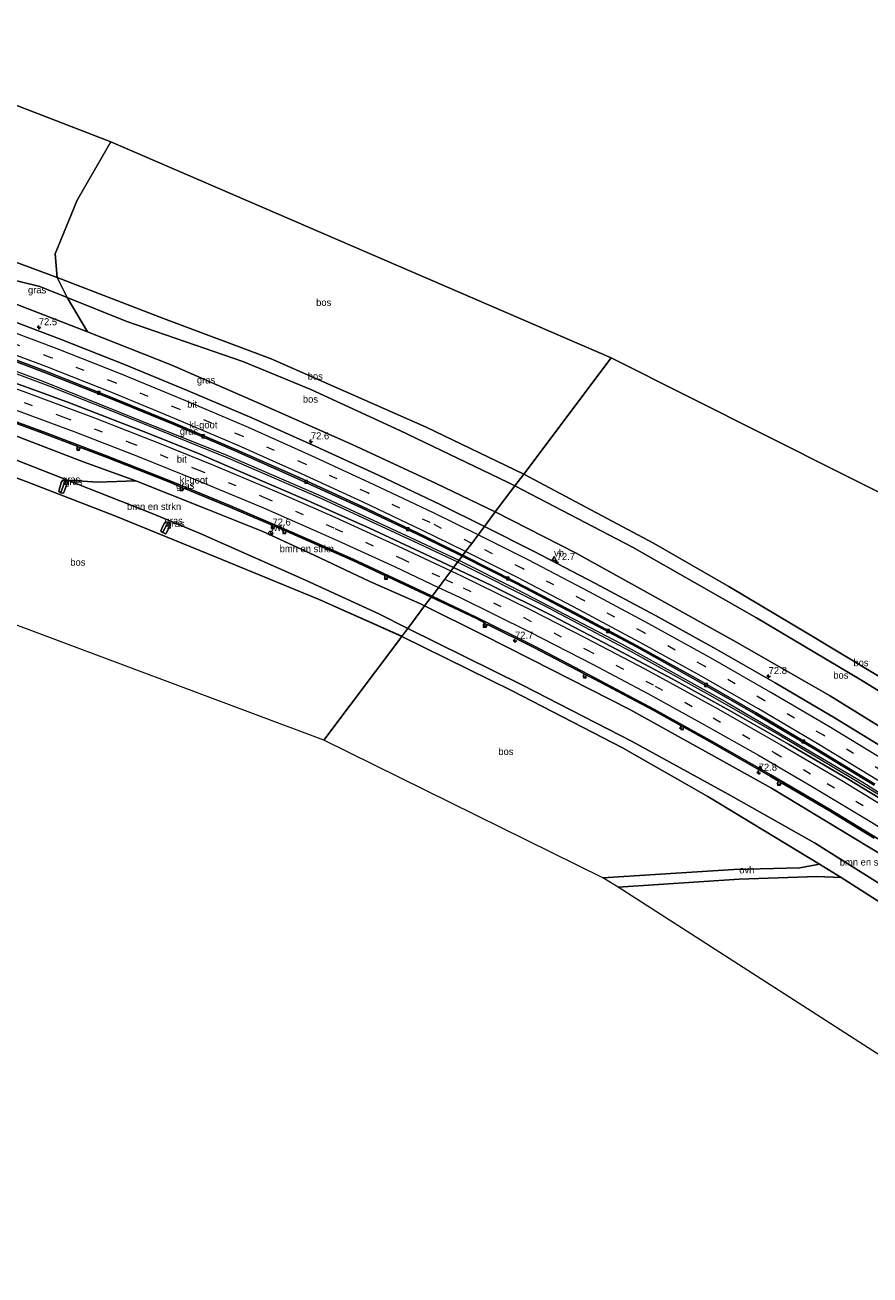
# Model space of a CAD drawing. Header units: millimetres. Extents: x 180000 to 190000, y 466229 to 468626.
# Tile 108 of 202: x 184631 to 184933, y 468087 to 468532. Entities that reach past the tile are written whole.
import ezdxf
from ezdxf.enums import TextEntityAlignment as Align

# ---------------------------------------------------------------- set-up
doc = ezdxf.new("R2010")
doc.units = ezdxf.units.MM
doc.linetypes.add('39strp', pattern=[12, 3, -9])
for name, color, linetype, lineweight in [('af-bs-rasterhekwerk', 8, 'hekwerk', 18), ('as-bs-kilometr', 13, 'Continuous', 18), ('bp-b5-bomenstruiken', 93, 'Continuous', 18), ('bp-b5-bos', 93, 'Continuous', 18), ('bp-b5-grasland', 93, 'Continuous', 18), ('bw-bs-rona', 8, 'Continuous', 18), ('gr-bs-geleiderail', 213, 'geleiderail', 18), ('gw-bs-insteekwatergang', 93, 'Continuous', 18), ('gw-bs-kruinlijn', 93, 'Continuous', 18), ('gw-bs-teenlijn', 93, 'Continuous', 18), ('kd-bs-opnamedtmgrens', 173, 'Continuous', 18), ('mk-bs-39streep 0.15', 8, '39strp', 18), ('mk-bs-streep 0.15', 8, 'Continuous', 18), ('mk-bs-vlakmark', 8, 'Continuous', 18), ('og-bs-hulpgeometrie', 53, 'Continuous', 18), ('vh-b5-verh_soort', 8, 'Continuous', 18), ('wh-bs-greppel', 133, 'greppel', 18), ('wh-bs-kolk', 8, 'Continuous', 18), ('wm-bs-verkeersbord', 8, 'Continuous', 18)]:
    doc.layers.add(name, color=color, linetype=linetype, lineweight=lineweight)
doc.styles.add('rtw_iso', font='iso-rtw.shx')
doc.linetypes.add('geleiderail', pattern='A,2,-1,[175,RTW.shx,S=0.5,R=0,X=0,Y=0],-1', length=4)
doc.linetypes.add('greppel', pattern='A,25.5,-0.01,[14,RTW.shx,S=1,R=0,X=0,Y=0],1,[14,RTW.shx,S=1,R=0,X=0,Y=0],1,[14,RTW.shx,S=1,R=0,X=0,Y=0],1,[14,RTW.shx,S=1,R=0,X=0,Y=0],1,[14,RTW.shx,S=1,R=0,X=0,Y=0],0.5,-0.01', length=30.02)
doc.linetypes.add('hekwerk', pattern='A,7,-1.5,[1,RTW.shx,S=0.75,R=0,X=0,Y=0],-1.5', length=10)

# ---------------------------------------------------------------- blocks, each defined once
blk = doc.blocks.new('kolk')
blk.add_lwpolyline([(-0.5, -0.5), (0.5, -0.5), (0.5, 0.5), (-0.5, 0.5)], close=True)
blk = doc.blocks.new('verkeersbord')
for p, q in [((0, 0.75), (-0.75, -0.625)), ((0.75, -0.625), (0, 0.75)), ((-0.75, -0.625), (0.75, -0.625))]:
    blk.add_line(p, q)
blk = doc.blocks.new('dtbattr')
at = {"style": 'rtw_iso'}
blk.add_attdef('TAG', (0.59, 0.87), '', height=2.5, dxfattribs=at)
blk = doc.blocks.new('wegwijzer')
for q in [(-0.53, -0.53), (0, 0.75), (0.53, -0.53)]:
    blk.add_line((0, 0), q)
blk.add_circle((0, 0), 0.75)
blk = doc.blocks.new('dtbattr-r')
at = {"style": 'rtw_iso'}
blk.add_attdef('TAG', text='', height=2.5, dxfattribs=at).set_placement((0, 0), align=Align.MIDDLE_CENTER)
blk = doc.blocks.new('d33az_ACAD_1_FMEBLOCK64')
at = {"layer": 'bp-b5-bomenstruiken'}
for points in [[(-86.11, 35.27, 41.07), (-85.49, 34.99, 41.13), (-84.96, 35.06, 41.14), (-84.79, 35.4, 41.14), (-84.04, 37.31, 41.08), (-83.33, 39.67, 41.03), (-83.62, 39.97, 41.04), (-72.35, 35.4, 41.16), (-47.75, 26.33, 41.61), (-37.63, 21.92, 41.56), (-10.59, 11.4, 41.51), (19.63, -0.46, 42.11), (36.67, -7.61, 42.33), (74.26, -24.23, 43.09), (100.47, -36.29, 43.94), (110.71, -41.5, 44.06), (108.61, -44.29, 43.49), (79.11, -31.22, 43.13), (42.48, -16.02, 42.24), (6.36, -1.37, 41.74), (-24.75, 10.63, 41.25), (-52.62, 21.13, 41.44), (-83.82, 32.42, 40.89), (-110.71, 41.56, 40.68), (-97.28, 44.29, 40.79), (-83.9, 40.12, 41.04), (-84.43, 40.02, 41.04), (-84.75, 39.63, 41.05), (-86.1, 35.61, 41.06)], [(-50.12, 20.77, 41.5), (-49.44, 20.63, 41.51), (-49.09, 20.76, 41.51), (-48.63, 21.43, 41.51), (-47.88, 23.12, 41.53), (-47.22, 25.29, 41.5), (-47.33, 25.49, 41.5), (-47.93, 25.84, 41.5), (-48.56, 25.82, 41.51), (-49.17, 25.6, 41.51), (-49.52, 25.2, 41.51), (-51.04, 21.4, 41.49), (-51.01, 21.22, 41.49)], [(-12.96, 6.81, 41.45), (-12.22, 6.74, 41.44), (-11.93, 6.95, 41.46), (-11, 9.19, 41.6), (-10.47, 10.46, 41.49), (-10.77, 11.13, 41.47), (-11.42, 11.33, 41.41), (-12.18, 11.25, 41.41), (-12.68, 10.94, 41.35), (-13.61, 7.4, 41.49), (-13.49, 7.16, 41.48)], [(23.36, -7.33, 42.17), (24.33, -7.73, 42.17), (24.57, -7.58, 42.17), (25.4, -5.88, 42.17), (26.04, -4.25, 42.13), (25.89, -4.1, 42.13), (25.38, -3.71, 42.13), (24.57, -3.45, 42.14), (24.39, -3.49, 42.13), (24.14, -3.75, 42.13), (23.41, -5.04, 42.07), (22.66, -6.73, 42.17), (22.78, -6.93, 42.17)]]:
    blk.add_polyline3d(points, close=True, dxfattribs=at)
blk = doc.blocks.new('verfsymbol')
for color in [252, 253]:
    blk.add_hatch(color=color).paths.add_polyline_path([(0.75, -0.625), (0, 0.75), (-0.75, -0.625)])
blk.add_lwpolyline([(0.75, -0.625), (0, 0.75), (-0.75, -0.625)], close=True)
blk = doc.blocks.new('hecto')
for p, q in [((0, 0.625), (-0.625, 0)), ((0, -0.625), (0, 0.625)), ((-0.625, 0), (0.625, 0)), ((0.625, 0), (0, -0.625))]:
    blk.add_line(p, q)

msp = doc.modelspace()

# ---------------------------------------------------------------- linework, layer by layer
at = {"layer": 'af-bs-rasterhekwerk'}
for points in [[(184809.29, 468372.03, 41.73), (184774.52, 468388.77, 41.73), (184719.24, 468413.16, 41.49), (184680.84, 468427.54, 42.61), (184643, 468442.07, 41.53), (184624.67, 468448.89, 41.8), (184590.56, 468461.65, 42.87), (184565.74, 468469.75, 43.32)], [(184765.83, 468314.19, 43.49), (184736.32, 468327.27, 43.13), (184699.7, 468342.47, 42.24), (184663.58, 468357.12, 41.74), (184632.47, 468369.12, 41.25), (184604.6, 468379.62, 41.44), (184573.4, 468390.91, 40.89), (184546.5, 468400.05, 40.68)], [(184809.29, 468372.03, 41.73), (184855.54, 468347.37, 44.25)], [(184855.54, 468347.37, 44.25), (184882.39, 468331.99, 45.14), (184910.91, 468314.93, 45.52), (184932.4, 468302.02, 46.11), (184953.71, 468289.12, 46.63), (184971.4, 468278.16, 46.92), (184999.57, 468260.59, 47.61), (185017.67, 468248.36, 48.17)], [(184765.83, 468314.19, 43.49), (184805.11, 468294.77, 44.57), (184844.49, 468274.42, 45.53), (184874.89, 468257.14, 46.45), (184914.75, 468233.03, 47.47), (184922.44, 468228.24, 47.58), (184957.22, 468205.96, 48.12), (184991.76, 468184, 48.79), (185013.3, 468170.47, 49.47), (185045.96, 468146.43, 50.68)]]:
    msp.add_polyline3d(points, dxfattribs=at)
at = {"layer": 'bp-b5-bomenstruiken'}
for points in [[(184642.24, 468450.58, 41.65), (184643, 468442.07, 41.53), (184624.67, 468448.89, 41.8), (184590.56, 468461.65, 42.87), (184565.74, 468469.75, 43.32), (184563.73, 468478.71, 42.77), (184585.98, 468501.07, 42.76), (184599.25, 468514.77, 42.72), (184662.09, 468490.44, 42.15), (184650.06, 468469.64, 41.84)], [(184643, 468442.07, 41.53), (184646.55, 468434.99, 41.88), (184636.84, 468438.91, 41.69), (184607.66, 468446.09, 42.02), (184586.75, 468448.65, 43.46), (184569.32, 468453.8, 43.28), (184565.74, 468469.75, 43.32), (184590.56, 468461.65, 42.87), (184624.67, 468448.89, 41.8)], [(184646.62, 468369.89, 41.51), (184657.32, 468369.13, 42.64), (184671.05, 468369.6, 44.86), (184696.03, 468359.63, 45.46), (184716.26, 468351.57, 45.84), (184734.53, 468343.13, 46.3), (184754.46, 468333.75, 46.69), (184772.24, 468325.89, 47.11), (184773.97, 468325.03, 47.15), (184767.93, 468316.99, 44.06), (184757.69, 468322.2, 43.94), (184731.48, 468334.26, 43.09), (184693.89, 468350.88, 42.33), (184676.85, 468358.02, 42.11)], [(185045.57, 468150.07, 50.1), (185045.96, 468146.43, 50.68), (185013.3, 468170.47, 49.47), (184991.76, 468184, 48.79), (184957.22, 468205.96, 48.12), (184922.44, 468228.24, 47.58), (184914.75, 468233.03, 47.47), (184874.89, 468257.14, 46.45), (184844.49, 468274.42, 45.53), (184805.11, 468294.77, 44.57), (184765.83, 468314.19, 43.49), (184767.93, 468316.99, 44.06), (184808.88, 468296.73, 44.82), (184847.92, 468276.68, 45.85), (184882.21, 468257.96, 46.92), (184912.96, 468240.57, 47.62), (184948.17, 468218.42, 48.33), (184982.22, 468196.67, 48.42), (185005.72, 468181.61, 49.75), (185030.98, 468163.17, 49.68), (185043.21, 468154.06, 50.11), (185044.26, 468152.68, 50.14)]]:
    msp.add_polyline3d(points, close=True, dxfattribs=at)
msp.add_polyline3d([(184948.17, 468218.42, 48.33), (184912.96, 468240.57, 47.62), (184882.21, 468257.96, 46.92), (184847.92, 468276.68, 45.85), (184808.88, 468296.73, 44.82), (184767.93, 468316.99, 44.06), (184773.97, 468325.03, 47.15), (184794.49, 468314.87, 47.54), (184811.85, 468306.07, 47.86), (184847.07, 468288.15, 48.76), (184897.56, 468260.01, 49.75), (184947.51, 468229.89, 50.59)], dxfattribs=at)
at = {"layer": 'bp-b5-bos'}
for points in [[(184840.46, 468413.5, 42.33), (184809.29, 468372.03, 41.73), (184774.52, 468388.77, 41.73), (184719.24, 468413.16, 41.49), (184680.84, 468427.54, 42.61), (184643, 468442.07, 41.53), (184642.24, 468450.58, 41.65), (184650.06, 468469.64, 41.84), (184662.09, 468490.44, 42.15)], [(184809.29, 468372.03, 41.73), (184806.11, 468367.8, 42.83), (184803.54, 468369.14, 42.73), (184765.11, 468387.54, 41.73), (184733.45, 468402.15, 41.73), (184709.19, 468412.12, 41.7), (184667.82, 468426.4, 42.3), (184646.55, 468434.99, 41.88), (184643, 468442.07, 41.53), (184680.84, 468427.54, 42.61), (184719.24, 468413.16, 41.49), (184774.52, 468388.77, 41.73)], [(184806.11, 468367.8, 42.83), (184799.15, 468358.53, 47.28), (184778.11, 468368.67, 47.01), (184748.11, 468382.53, 46.58), (184714, 468397.64, 45.83), (184683.79, 468410.84, 45.03), (184653.81, 468422.73, 44.69), (184646.55, 468434.99, 41.88), (184667.82, 468426.4, 42.3), (184709.19, 468412.12, 41.7), (184733.45, 468402.15, 41.73), (184765.11, 468387.54, 41.73), (184803.54, 468369.14, 42.73)], [(184765.83, 468314.19, 43.49), (184737.99, 468277.16, 44.77), (184593.17, 468331.41, 41.76), (184574.67, 468350.72, 41.64), (184558.89, 468367.3, 41.04), (184543.99, 468382.18, 40.99), (184540.28, 468385.74, 40.85), (184536.46, 468389.02, 40.71), (184533.4, 468391.17, 40.58), (184523.86, 468395.45, 40.41), (184546.5, 468400.05, 40.68), (184573.4, 468390.91, 40.89), (184604.6, 468379.62, 41.44), (184632.47, 468369.12, 41.25), (184663.58, 468357.12, 41.74), (184699.7, 468342.47, 42.24), (184736.32, 468327.27, 43.13)], [(185034.61, 468236.48, 48.47), (185030.55, 468233.6, 48.69), (185015.48, 468244.43, 48.58), (184988.34, 468261.59, 48.67), (184968.97, 468274.31, 47.39), (184929.48, 468298.71, 46.33), (184892.21, 468320.79, 45.76), (184848.04, 468346.03, 44.46), (184806.11, 468367.8, 42.83), (184809.29, 468372.03, 41.73), (184855.54, 468347.37, 44.25), (184882.39, 468331.99, 45.14), (184910.91, 468314.93, 45.52), (184932.4, 468302.02, 46.11), (184953.71, 468289.12, 46.63), (184971.4, 468278.16, 46.92), (184999.57, 468260.59, 47.61), (185017.67, 468248.36, 48.17)], [(185030.55, 468233.6, 48.69), (185017.91, 468228.82, 51.96), (184999.69, 468241.08, 51.73), (184979.43, 468254.71, 51.37), (184949.73, 468273.66, 50.79), (184918.25, 468293.12, 50.06), (184884.85, 468312.2, 49.27), (184853.03, 468329.98, 48.73), (184828.03, 468343.79, 48.07), (184799.15, 468358.53, 47.28), (184806.11, 468367.8, 42.83), (184848.04, 468346.03, 44.46), (184892.21, 468320.79, 45.76), (184929.48, 468298.71, 46.33), (184968.97, 468274.31, 47.39), (184988.34, 468261.59, 48.67), (185015.48, 468244.43, 48.58)], [(184884.18, 468231.02, 47.5), (184837.45, 468228.08, 47.24), (184737.99, 468277.16, 44.77), (184765.83, 468314.19, 43.49), (184805.11, 468294.77, 44.57), (184844.49, 468274.42, 45.53), (184874.89, 468257.14, 46.45), (184914.75, 468233.03, 47.47), (184907.66, 468231.64, 47.01)], [(185069.58, 468125.53, 52.18), (185062.64, 468125.35, 52.18), (185049.63, 468126.69, 51.94), (185036.12, 468127.59, 51.67), (185015.08, 468128.37, 51.27), (184989.54, 468130.58, 50.95), (184842.97, 468224.82, 47.23), (184886.05, 468227.62, 47.53), (184913.76, 468228.55, 47.5), (184922.44, 468228.24, 47.58), (184957.22, 468205.96, 48.12), (184991.76, 468184, 48.79), (185013.3, 468170.47, 49.47), (185045.96, 468146.43, 50.68), (185051.63, 468142.33, 51.32), (185059.42, 468136.27, 51.71), (185073.86, 468125.68, 52.1)]]:
    msp.add_polyline3d(points, close=True, dxfattribs=at)
msp.add_polyline3d([(184953.71, 468289.12, 46.63), (184932.4, 468302.02, 46.11), (184910.91, 468314.93, 45.52), (184882.39, 468331.99, 45.14), (184855.54, 468347.37, 44.25), (184809.29, 468372.03, 41.73), (184840.46, 468413.5, 42.33), (184950.47, 468358.18, 44.58)], dxfattribs=at)
at = {"layer": 'bp-b5-grasland'}
for points in [[(184799.15, 468358.53, 47.28), (184795.27, 468353.37, 48.01), (184779.52, 468361.14, 47.62), (184757.71, 468371.5, 47.12), (184735.22, 468381.87, 46.68), (184712.35, 468392.09, 46.21), (184689.68, 468401.72, 45.81), (184667.02, 468411.06, 45.18), (184643.77, 468420.29, 44.82), (184620.53, 468429.07, 44.29), (184597.21, 468437.59, 43.98), (184570.86, 468446.81, 43.66), (184569.32, 468453.8, 43.28), (184586.75, 468448.65, 43.46), (184617.15, 468436.92, 44.11), (184653.81, 468422.73, 44.69), (184683.79, 468410.84, 45.03), (184714, 468397.64, 45.83), (184748.11, 468382.53, 46.58), (184778.11, 468368.67, 47.01)], [(184646.55, 468434.99, 41.88), (184653.81, 468422.73, 44.69), (184617.15, 468436.92, 44.11), (184586.75, 468448.65, 43.46), (184607.66, 468446.09, 42.02), (184636.84, 468438.91, 41.69)], [(184787.3, 468342.77, 47.39), (184784.3, 468338.78, 47.41), (184775.97, 468342.71, 47.33), (184754.32, 468352.76, 46.99), (184732.18, 468362.66, 46.48), (184710.15, 468372.15, 46.02), (184699.04, 468376.93, 45.76), (184693.89, 468379.15, 45.62), (184675.34, 468386.64, 45.23), (184647.34, 468397.43, 44.69), (184637.96, 468400.89, 44.53), (184614.43, 468409.36, 44.07), (184595.53, 468415.89, 43.77), (184576.54, 468422.17, 43.44), (184574.24, 468431.84, 43.24), (184592.71, 468425.3, 43.42), (184615.92, 468416.77, 43.76), (184638.83, 468408.18, 44.27), (184661.41, 468399.24, 44.6), (184684.27, 468389.82, 45.11), (184706.71, 468380.17, 45.53), (184729.05, 468370.26, 46.08), (184751.44, 468359.95, 46.54), (184773.75, 468349.37, 47.09)], [(184671.05, 468369.6, 44.86), (184657.32, 468369.13, 42.64), (184646.62, 468369.89, 41.51), (184619.59, 468380.41, 41.56), (184609.46, 468384.82, 41.61), (184584.87, 468393.89, 41.16), (184573.6, 468398.46, 41.04), (184573.32, 468398.6, 41.04), (184559.94, 468402.78, 40.79), (184572.2, 468405.28, 42.93), (184610.98, 468392.3, 43.73), (184631.01, 468384.63, 44.09), (184652.6, 468376.3, 44.36)], [(184644.36, 468365.85, 40.98), (184644.26, 468365.3, 41.45), (184643.73, 468365.65, 41.48), (184643.61, 468365.89, 41.49), (184644.54, 468369.43, 41.35), (184645.04, 468369.73, 41.41), (184645.8, 468369.82, 41.41), (184645.69, 468369.31, 40.98)], [(184645.29, 468365.44, 41.46), (184645, 468365.23, 41.44), (184644.26, 468365.3, 41.45), (184644.36, 468365.85, 40.98), (184645.69, 468369.31, 40.98), (184645.8, 468369.82, 41.41), (184646.45, 468369.62, 41.47), (184646.74, 468368.95, 41.49), (184646.22, 468367.67, 41.6)], [(184680.81, 468351.51, 41.49), (184680.58, 468351.15, 42.17), (184680, 468351.56, 42.17), (184679.88, 468351.76, 42.17), (184680.63, 468353.45, 42.07), (184681.36, 468354.74, 42.13), (184681.6, 468355, 42.13), (184681.79, 468355.04, 42.14), (184682.6, 468354.77, 42.13), (184682.32, 468354.37, 41.49)], [(184681.79, 468350.91, 42.17), (184681.55, 468350.76, 42.17), (184680.58, 468351.15, 42.17), (184680.81, 468351.51, 41.49), (184682.32, 468354.37, 41.49), (184682.6, 468354.77, 42.13), (184683.11, 468354.39, 42.13), (184683.26, 468354.23, 42.13), (184682.61, 468352.61, 42.17)]]:
    msp.add_polyline3d(points, close=True, dxfattribs=at)
for points in [[(184616.07, 468394.57, 43.73), (184637.89, 468386.59, 44.24), (184650.3, 468381.83, 44.42), (184649.99, 468381, 44.41), (184650.82, 468380.63, 44.41), (184651.27, 468381.54, 44.42), (184660.38, 468378.06, 44.53), (184682.76, 468369.21, 44.99), (184687.13, 468367.39, 44.99), (184686.84, 468366.57, 44.99), (184687.77, 468366.16, 44.99), (184688.12, 468367.03, 45.1), (184704.51, 468360.24, 45.49), (184723.8, 468351.98, 45.92), (184723.48, 468351.25, 45.92), (184724.26, 468350.88, 45.93), (184724.57, 468351.7, 45.97), (184726.47, 468350.88, 45.91), (184748.37, 468341.17, 46.45), (184760.01, 468335.76, 46.63), (184759.69, 468335.06, 46.61), (184760.37, 468334.7, 46.65), (184760.79, 468335.43, 46.73), (184770.19, 468331.02, 46.91), (184776.33, 468328.17, 47.03), (184773.97, 468325.03, 47.15), (184772.24, 468325.89, 47.11), (184754.46, 468333.75, 46.69), (184734.53, 468343.13, 46.3), (184716.26, 468351.57, 45.84), (184696.03, 468359.63, 45.46), (184671.05, 468369.6, 44.86), (184652.6, 468376.3, 44.36), (184631.01, 468384.63, 44.09)], [(184941.48, 468272.1, 50.98), (184920.26, 468285.04, 50.49), (184898.91, 468297.6, 50.08), (184878.14, 468309.44, 49.66), (184856.26, 468321.59, 49.31), (184834.68, 468333.15, 48.74), (184813.03, 468344.45, 48.31), (184795.27, 468353.37, 48.01), (184799.15, 468358.53, 47.28), (184828.03, 468343.79, 48.07), (184853.03, 468329.98, 48.73), (184884.85, 468312.2, 49.27), (184918.25, 468293.12, 50.06), (184949.73, 468273.66, 50.79)], [(184944.9, 468251.13, 50.87), (184924.55, 468263.5, 50.5), (184903.63, 468275.78, 50.07), (184882.92, 468287.65, 49.55), (184862.24, 468298.99, 49.17), (184840.41, 468310.61, 48.69), (184819.28, 468321.58, 48.36), (184797.51, 468332.41, 47.81), (184784.3, 468338.78, 47.41), (184787.3, 468342.77, 47.39), (184806.32, 468333.19, 47.82), (184827.54, 468322.13, 48.25), (184849.47, 468310.39, 48.77), (184870.54, 468298.71, 49.17), (184891.9, 468286.5, 49.56), (184913.06, 468273.98, 50), (184934.24, 468261.1, 50.44)], [(184947.51, 468229.89, 50.59), (184897.56, 468260.01, 49.75), (184847.07, 468288.15, 48.76), (184811.85, 468306.07, 47.86), (184794.49, 468314.87, 47.54), (184773.97, 468325.03, 47.15), (184776.33, 468328.17, 47.03), (184792.17, 468320.62, 47.45), (184795.48, 468318.88, 47.48), (184794.93, 468318.02, 47.49), (184795.91, 468317.5, 47.51), (184796.38, 468318.46, 47.51), (184812.88, 468310.23, 47.85), (184830.84, 468300.8, 48.24), (184830.46, 468299.94, 48.24), (184831.25, 468299.5, 48.24), (184831.69, 468300.35, 48.25), (184834.46, 468298.97, 48.26), (184855.69, 468287.74, 48.67), (184865.39, 468282.32, 48.93), (184864.99, 468281.41, 48.92), (184865.9, 468280.91, 48.92), (184866.41, 468281.81, 48.94), (184876.6, 468276.16, 49.18), (184897.11, 468264.4, 49.56), (184900.1, 468262.58, 49.65), (184899.66, 468261.77, 49.65), (184900.64, 468261.17, 49.65), (184901.12, 468261.99, 49.65), (184917.88, 468252.18, 50.02), (184934.25, 468242.25, 50.3)]]:
    msp.add_polyline3d(points, dxfattribs=at)
at = {"layer": 'gr-bs-geleiderail'}
for points in [[(184575.1, 468427.99, 44.3), (184606.51, 468416.77, 44.81), (184637.82, 468405.16, 45.52), (184672.34, 468391.31, 46.1), (184703.44, 468378.74, 47.05), (184736.09, 468364.65, 47.71), (184770.42, 468348.74, 48.19), (184786.21, 468341.31, 48.34)], [(184785.74, 468340.69, 48.32), (184770.15, 468347.94, 47.99), (184737.3, 468363.2, 47.44), (184704.21, 468377.53, 46.86), (184672.27, 468390.49, 46.04), (184640.13, 468403.35, 45.41), (184606.31, 468415.97, 44.6), (184575.33, 468427, 44.26)], [(184785.74, 468340.69, 48.32), (184816.05, 468325.47, 48.87), (184847.56, 468308.78, 49.53), (184876.75, 468292.64, 50.1), (184901.15, 468278.65, 50.55), (184927.13, 468263.11, 51.44), (184938.79, 468256.02, 51.52), (184966.04, 468238.82, 51.95), (184988.18, 468224.45, 52.39), (185014.86, 468206.38, 52.84), (185035.64, 468192.11, 53.25), (185052.65, 468180.14, 53.29)], [(184786.21, 468341.31, 48.34), (184806.68, 468331.05, 48.93), (184844.42, 468311.37, 49.56), (184881.75, 468290.6, 50.46), (184930.17, 468262.18, 51.36), (184988.68, 468224.93, 52.32), (185022.9, 468201.74, 53.09), (185031.39, 468196.33, 52.98)]]:
    msp.add_polyline3d(points, dxfattribs=at)
at = {"layer": 'gw-bs-insteekwatergang'}
for points in [[(184645.8, 468369.82, 41.41), (184645.04, 468369.73, 41.41), (184644.54, 468369.43, 41.35), (184643.61, 468365.89, 41.49), (184643.73, 468365.65, 41.48), (184644.26, 468365.3, 41.45), (184645, 468365.23, 41.44), (184645.29, 468365.44, 41.46), (184646.22, 468367.67, 41.6), (184646.74, 468368.95, 41.49), (184646.45, 468369.62, 41.47), (184645.8, 468369.82, 41.41)], [(184681.55, 468350.76, 42.17), (184680.58, 468351.15, 42.17), (184680, 468351.56, 42.17), (184679.88, 468351.76, 42.17), (184680.63, 468353.45, 42.07), (184681.36, 468354.74, 42.13), (184681.6, 468355, 42.13), (184681.79, 468355.04, 42.14), (184682.6, 468354.77, 42.13), (184683.11, 468354.39, 42.13), (184683.26, 468354.23, 42.13), (184682.61, 468352.61, 42.17), (184681.79, 468350.91, 42.17), (184681.55, 468350.76, 42.17)]]:
    msp.add_polyline3d(points, dxfattribs=at)
at = {"layer": 'gw-bs-kruinlijn'}
for points in [[(184799.15, 468358.53, 47.28), (184778.11, 468368.67, 47.01), (184748.11, 468382.53, 46.58), (184714, 468397.64, 45.83), (184683.79, 468410.84, 45.03), (184653.81, 468422.73, 44.69), (184617.15, 468436.92, 44.11), (184586.75, 468448.65, 43.46)], [(184773.97, 468325.03, 47.15), (184772.24, 468325.89, 47.11), (184754.46, 468333.75, 46.69), (184734.53, 468343.13, 46.3), (184716.26, 468351.57, 45.84), (184696.03, 468359.63, 45.46), (184671.05, 468369.6, 44.86), (184652.6, 468376.3, 44.36), (184631.01, 468384.63, 44.09), (184610.98, 468392.3, 43.73)], [(184799.15, 468358.53, 47.28), (184828.03, 468343.79, 48.07), (184853.03, 468329.98, 48.73), (184884.85, 468312.2, 49.27), (184918.25, 468293.12, 50.06), (184949.73, 468273.66, 50.79)], [(184773.97, 468325.03, 47.15), (184794.49, 468314.87, 47.54), (184811.85, 468306.07, 47.86)], [(185018.47, 468181.85, 52.03), (184988.95, 468202.31, 51.4), (184947.51, 468229.89, 50.59), (184897.56, 468260.01, 49.75), (184847.07, 468288.15, 48.76), (184811.85, 468306.07, 47.86)]]:
    msp.add_polyline3d(points, dxfattribs=at)
at = {"layer": 'gw-bs-teenlijn'}
for points in [[(184586.75, 468448.65, 43.46), (184607.66, 468446.09, 42.02), (184636.84, 468438.91, 41.69), (184646.55, 468434.99, 41.88)], [(184646.55, 468434.99, 41.88), (184667.82, 468426.4, 42.3), (184709.19, 468412.12, 41.7)], [(184709.19, 468412.12, 41.7), (184733.45, 468402.15, 41.73), (184765.11, 468387.54, 41.73), (184803.54, 468369.14, 42.73)], [(184767.93, 468316.99, 44.06), (184757.69, 468322.2, 43.94), (184731.48, 468334.26, 43.09), (184693.89, 468350.88, 42.33), (184676.85, 468358.02, 42.11), (184646.62, 468369.89, 41.51), (184619.59, 468380.41, 41.56)], [(184806.11, 468367.8, 42.83), (184803.54, 468369.14, 42.73)], [(184806.11, 468367.8, 42.83), (184848.04, 468346.03, 44.46), (184892.21, 468320.79, 45.76), (184929.48, 468298.71, 46.33), (184968.97, 468274.31, 47.39), (184988.34, 468261.59, 48.67), (185015.48, 468244.43, 48.58), (185030.55, 468233.6, 48.69), (185034.67, 468230.64, 48.72), (185051.47, 468217.46, 49.17)], [(184767.93, 468316.99, 44.06), (184808.88, 468296.73, 44.82), (184847.92, 468276.68, 45.85), (184882.21, 468257.96, 46.92), (184912.96, 468240.57, 47.62), (184948.17, 468218.42, 48.33), (184982.22, 468196.67, 48.42), (185005.72, 468181.61, 49.75)]]:
    msp.add_polyline3d(points, dxfattribs=at)
at = {"layer": 'kd-bs-opnamedtmgrens'}
for points in [[(184840.46, 468413.5, 42.33), (184662.09, 468490.44, 42.15), (184599.25, 468514.77, 42.72), (184599.09, 468515.26, 42.64), (184598.32, 468515.1, 42.73), (184551.75, 468532.12, 43.26)], [(185157.83, 468208.99, 50.49), (185133.21, 468228.89, 49.62), (185129.62, 468231.8, 49.49), (184952.89, 468356.82, 44.59), (184950.47, 468358.18, 44.58), (184840.46, 468413.5, 42.33)], [(184737.99, 468277.16, 44.77), (184593.17, 468331.41, 41.76), (184587.32, 468333.43, 41.54), (184458.34, 468368.84, 40.42), (184455.62, 468369.34, 40.44), (184443.72, 468371.66, 40.22), (184424.36, 468375.22, 40.79)], [(185045.45, 468086.52, 46.03), (185032.43, 468097.18, 47.72), (185028.17, 468100.58, 47.87), (185019.02, 468105.23, 47.98), (185018.16, 468107.34, 47.93), (185005.3, 468118.86, 52.4), (184996.79, 468125.39, 51.93), (184989.54, 468130.58, 50.95), (184842.97, 468224.82, 47.23), (184837.45, 468228.08, 47.24), (184737.99, 468277.16, 44.77)]]:
    msp.add_polyline3d(points, dxfattribs=at)
at = {"layer": 'mk-bs-39streep 0.15'}
for points in [[(184790.74, 468347.34, 47.72), (184775.9, 468354.72, 47.5), (184753.72, 468365.29, 46.95), (184731.44, 468375.52, 46.46), (184709.01, 468385.49, 46), (184686.45, 468395.14, 45.51), (184663.72, 468404.52, 45.04), (184640.87, 468413.53, 44.57), (184617.76, 468422.28, 44.25), (184594.77, 468430.66, 43.77), (184572.78, 468438.37, 43.44)], [(184577.87, 468415.96, 43.41), (184592.75, 468411.06, 43.65), (184619.93, 468401.64, 44.13), (184644.99, 468392.48, 44.6), (184668.54, 468383.46, 45.05), (184692.86, 468373.71, 45.55), (184716.89, 468363.67, 46.07), (184741.99, 468352.68, 46.61), (184765.67, 468341.89, 47.11), (184781.13, 468334.56, 47.45)], [(185103.58, 468149.87, 53.74), (185098.03, 468154.2, 53.72), (185078.61, 468169.14, 53.37), (185059, 468183.82, 53.03), (185039.16, 468198.18, 52.6), (185019.12, 468212.27, 52.24), (184998.87, 468226.11, 51.92), (184978.45, 468239.78, 51.55), (184957.81, 468253.09, 51.13), (184937.15, 468266.14, 50.76), (184916.16, 468278.9, 50.32), (184895.03, 468291.33, 49.93), (184873.74, 468303.5, 49.44), (184852.28, 468315.39, 49.08), (184830.69, 468326.96, 48.64), (184808.9, 468338.32, 48.16), (184790.74, 468347.34, 47.72)], [(184781.13, 468334.56, 47.45), (184787.72, 468331.44, 47.59), (184809.27, 468320.85, 48.04), (184831.57, 468309.48, 48.49), (184856.17, 468296.46, 49), (184876.86, 468285.09, 49.43), (184898.62, 468272.73, 49.85), (184917.45, 468261.7, 50.24), (184937.84, 468249.36, 50.64), (184955.85, 468238.15, 50.99), (184977.07, 468224.52, 51.39), (184998.28, 468210.45, 51.78), (185018.77, 468196.42, 52.16), (185038.72, 468182.32, 52.52), (185059.45, 468167.22, 52.9), (185080.09, 468151.69, 53.26), (185094.81, 468140.31, 53.54)]]:
    msp.add_polyline3d(points, dxfattribs=at)
at = {"layer": 'mk-bs-streep 0.15'}
for points in [[(184793.01, 468350.37, 47.78), (184777.12, 468358.21, 47.58), (184756.02, 468368.25, 46.96), (184733.67, 468378.59, 46.61), (184711.16, 468388.6, 46.16), (184688.88, 468398.13, 45.6), (184665.49, 468407.81, 45.15), (184642.95, 468416.67, 44.66), (184619.23, 468425.59, 44.2), (184596.54, 468433.92, 43.81), (184571.82, 468442.63, 43.61)], [(184788.56, 468344.44, 47.54), (184772.96, 468352.07, 47.27), (184752.1, 468362.01, 46.77), (184730.12, 468372.14, 46.27), (184707.44, 468382.2, 45.76), (184684.81, 468391.9, 45.38), (184662.48, 468401.08, 44.93), (184639.25, 468410.21, 44.4), (184616.66, 468418.75, 44.05), (184593.22, 468427.36, 43.62), (184573.7, 468434.26, 43.43)], [(184576.99, 468420.05, 43.49), (184583.35, 468418, 43.59), (184606.68, 468410.11, 43.99), (184631.07, 468401.46, 44.43), (184656.22, 468392.08, 44.91), (184679.27, 468383.1, 45.36), (184699.24, 468374.98, 45.78), (184722.68, 468365.11, 46.29), (184741.94, 468356.66, 46.69), (184764.29, 468346.5, 47.16), (184783.35, 468337.51, 47.58)], [(184578.74, 468411.94, 43.34), (184598.63, 468405.3, 43.67), (184624.49, 468396.2, 44.13), (184649.24, 468387.04, 44.6), (184672.23, 468378.15, 45.05), (184692.79, 468369.88, 45.48), (184716.46, 468359.95, 45.98), (184741.86, 468348.79, 46.53), (184763.26, 468339.03, 46.99), (184778.92, 468331.62, 47.33)], [(185106.07, 468152.58, 53.77), (185100.32, 468157.08, 53.73), (185081, 468172, 53.12), (185061.73, 468186.4, 53.01), (185041.29, 468201.16, 52.76), (185021.53, 468215.13, 52.2), (185001.07, 468229.1, 51.9), (184980.86, 468242.6, 51.59), (184960.63, 468255.73, 51.13), (184939.51, 468268.95, 50.87), (184918.31, 468281.9, 50.43), (184897.4, 468294.2, 49.9), (184875.85, 468306.57, 49.29), (184853.94, 468318.7, 49.01), (184832.83, 468329.98, 48.32), (184810.92, 468341.43, 48.09), (184793.01, 468350.37, 47.78)], [(185101.09, 468147.16, 53.61), (185095.87, 468151.27, 53.45), (185076.36, 468166.28, 53.2), (185056.93, 468180.85, 52.77), (185037.17, 468195.13, 52.39), (185017.43, 468209.06, 52.03), (184996.92, 468223.08, 51.8), (184976.69, 468236.57, 51.36), (184955.72, 468250.14, 51.01), (184935.36, 468262.95, 50.6), (184914.5, 468275.64, 50.21), (184893.02, 468288.31, 49.71), (184871.7, 468300.51, 49.28), (184850.59, 468312.15, 48.82), (184829.1, 468323.67, 48.38), (184807.02, 468335.19, 47.97), (184788.56, 468344.44, 47.54)], [(184783.35, 468337.51, 47.58), (184787.33, 468335.63, 47.66), (184811.57, 468323.73, 48.17), (184831.6, 468313.51, 48.58), (184852.42, 468302.57, 49), (184877.59, 468288.82, 49.52), (184901.18, 468275.41, 49.98), (184922.65, 468262.79, 50.41), (184943.5, 468250.11, 50.82), (184962.65, 468238.12, 51.2), (184985.49, 468223.31, 51.63), (185007.67, 468208.43, 52.03), (185027.55, 468194.67, 52.39), (185045.16, 468182.12, 52.73), (185066.13, 468166.76, 53.1), (185087.55, 468150.5, 53.47), (185097.23, 468142.94, 53.65)], [(184778.92, 468331.62, 47.33), (184786.33, 468328.12, 47.5), (184811.53, 468315.69, 48.02), (184833.79, 468304.27, 48.46), (184853.53, 468293.79, 48.86), (184872.71, 468283.29, 49.27), (184892.97, 468271.84, 49.67), (184912.47, 468260.46, 50.06), (184933.28, 468247.96, 50.47), (184955.41, 468234.19, 50.9), (184975.71, 468221.14, 51.29), (184999.43, 468205.36, 51.74), (185018.23, 468192.43, 52.08), (185036.33, 468179.63, 52.41), (185056.31, 468165.08, 52.77), (185075.14, 468150.96, 53.11), (185092.38, 468137.66, 53.43)]]:
    msp.add_polyline3d(points, dxfattribs=at)
at = {"layer": 'og-bs-hulpgeometrie'}
for points in [[(184737.99, 468277.16, 44.77), (184765.83, 468314.19, 43.49), (184767.93, 468316.99, 44.06), (184773.97, 468325.03, 47.15), (184776.33, 468328.17, 47.03), (184776.63, 468328.57, 47.22), (184778.86, 468331.54, 47.27), (184781.11, 468334.53, 47.33), (184783.37, 468337.54, 47.39), (184784.3, 468338.78, 47.41), (184787.3, 468342.77, 47.39), (184787.57, 468343.12, 47.47), (184788.56, 468344.44, 47.54), (184790.74, 468347.34, 47.72), (184793.01, 468350.37, 47.78), (184795.27, 468353.37, 48.01), (184799.15, 468358.53, 47.28), (184806.11, 468367.8, 42.83), (184809.29, 468372.03, 41.73), (184840.46, 468413.5, 42.33)], [(184645.8, 468369.82, 41.41), (184645.69, 468369.31, 40.98)], [(184644.26, 468365.3, 41.45), (184644.36, 468365.85, 40.98)], [(184682.6, 468354.77, 42.13), (184682.32, 468354.37, 41.49)], [(184680.58, 468351.15, 42.17), (184680.81, 468351.51, 41.49)]]:
    msp.add_polyline3d(points, dxfattribs=at)
at = {"layer": 'vh-b5-verh_soort'}
for points in [[(184787.57, 468343.12, 47.47), (184787.3, 468342.77, 47.39), (184773.75, 468349.37, 47.09), (184751.44, 468359.95, 46.54), (184729.05, 468370.26, 46.08), (184706.71, 468380.17, 45.53), (184684.27, 468389.82, 45.11), (184661.41, 468399.24, 44.6), (184638.83, 468408.18, 44.27), (184615.92, 468416.77, 43.76), (184592.71, 468425.3, 43.42), (184574.24, 468431.84, 43.24), (184574.11, 468432.43, 43.34), (184592.87, 468425.75, 43.5), (184616.09, 468417.29, 43.78), (184638.97, 468408.67, 44.35), (184661.56, 468399.69, 44.64), (184684.38, 468390.3, 45.2), (184706.89, 468380.62, 45.58), (184729.22, 468370.77, 46.11), (184751.67, 468360.42, 46.47), (184773.86, 468349.85, 47.18)], [(184784.3, 468338.78, 47.41), (184776.63, 468328.57, 47.22), (184770.31, 468331.48, 47.05), (184748.48, 468341.65, 46.62), (184726.58, 468351.37, 45.96), (184704.57, 468360.84, 45.59), (184682.89, 468369.74, 45.01), (184660.53, 468378.56, 44.57), (184638.07, 468387.09, 44.32), (184616.18, 468395.1, 43.78), (184593.7, 468402.87, 43.26), (184579.66, 468407.66, 43.34), (184576.54, 468422.17, 43.44), (184595.53, 468415.89, 43.77), (184614.43, 468409.36, 44.07), (184637.96, 468400.89, 44.53), (184647.34, 468397.43, 44.69), (184675.34, 468386.64, 45.23), (184693.89, 468379.15, 45.62), (184699.04, 468376.93, 45.76), (184710.15, 468372.15, 46.02), (184732.18, 468362.66, 46.48), (184754.32, 468352.76, 46.99), (184775.97, 468342.71, 47.33)], [(184914.75, 468233.03, 47.47), (184922.44, 468228.24, 47.58), (184913.76, 468228.55, 47.5), (184886.05, 468227.62, 47.53), (184842.97, 468224.82, 47.23), (184837.45, 468228.08, 47.24), (184884.18, 468231.02, 47.5), (184907.66, 468231.64, 47.01)]]:
    msp.add_polyline3d(points, close=True, dxfattribs=at)
for points in [[(184620.53, 468429.07, 44.29), (184643.77, 468420.29, 44.82), (184667.02, 468411.06, 45.18), (184689.68, 468401.72, 45.81), (184712.35, 468392.09, 46.21), (184735.22, 468381.87, 46.68), (184757.71, 468371.5, 47.12), (184779.52, 468361.14, 47.62), (184795.27, 468353.37, 48.01), (184793.01, 468350.37, 47.78), (184790.74, 468347.34, 47.72), (184788.56, 468344.44, 47.54), (184787.57, 468343.12, 47.47), (184773.86, 468349.85, 47.18), (184751.67, 468360.42, 46.47), (184729.22, 468370.77, 46.11), (184706.89, 468380.62, 45.58), (184684.38, 468390.3, 45.2), (184661.56, 468399.69, 44.64), (184638.97, 468408.67, 44.35), (184616.09, 468417.29, 43.78)], [(184616.18, 468395.1, 43.78), (184638.07, 468387.09, 44.32), (184660.53, 468378.56, 44.57), (184682.89, 468369.74, 45.01), (184704.57, 468360.84, 45.59), (184726.58, 468351.37, 45.96), (184748.48, 468341.65, 46.62), (184770.31, 468331.48, 47.05), (184776.63, 468328.57, 47.22), (184776.33, 468328.17, 47.03), (184770.19, 468331.02, 46.91), (184760.79, 468335.43, 46.73), (184760.37, 468334.7, 46.65), (184759.69, 468335.06, 46.61), (184760.01, 468335.76, 46.63), (184748.37, 468341.17, 46.45), (184726.47, 468350.88, 45.91), (184724.57, 468351.7, 45.97), (184724.26, 468350.88, 45.93), (184723.48, 468351.25, 45.92), (184723.8, 468351.98, 45.92), (184704.51, 468360.24, 45.49), (184688.12, 468367.03, 45.1), (184687.77, 468366.16, 44.99), (184686.84, 468366.57, 44.99), (184687.13, 468367.39, 44.99), (184682.76, 468369.21, 44.99), (184660.38, 468378.06, 44.53), (184651.27, 468381.54, 44.42), (184650.82, 468380.63, 44.41), (184649.99, 468381, 44.41), (184650.3, 468381.83, 44.42), (184637.89, 468386.59, 44.24), (184616.07, 468394.57, 43.73)], [(184934.5, 468261.48, 50.5), (184913.29, 468274.37, 50.04), (184892.2, 468286.91, 49.63), (184870.82, 468299.11, 49.26), (184849.7, 468310.75, 48.91), (184827.8, 468322.5, 48.33), (184806.56, 468333.53, 47.9), (184787.57, 468343.12, 47.47), (184788.56, 468344.44, 47.54), (184790.74, 468347.34, 47.72), (184793.01, 468350.37, 47.78), (184795.27, 468353.37, 48.01), (184813.03, 468344.45, 48.31), (184834.68, 468333.15, 48.74), (184856.26, 468321.59, 49.31), (184878.14, 468309.44, 49.66), (184898.91, 468297.6, 50.08), (184920.26, 468285.04, 50.49), (184941.48, 468272.1, 50.98)], [(184934.24, 468261.1, 50.44), (184913.06, 468273.98, 50), (184891.9, 468286.5, 49.56), (184870.54, 468298.71, 49.17), (184849.47, 468310.39, 48.77), (184827.54, 468322.13, 48.25), (184806.32, 468333.19, 47.82), (184787.3, 468342.77, 47.39), (184787.57, 468343.12, 47.47), (184806.56, 468333.53, 47.9), (184827.8, 468322.5, 48.33), (184849.7, 468310.75, 48.91), (184870.82, 468299.11, 49.26), (184892.2, 468286.91, 49.63), (184913.29, 468274.37, 50.04), (184934.5, 468261.48, 50.5)], [(184938.71, 468240.14, 50.48), (184918.09, 468252.64, 50.15), (184897.34, 468264.86, 49.6), (184876.73, 468276.6, 49.24), (184855.87, 468288.15, 48.75), (184834.61, 468299.41, 48.34), (184813.07, 468310.68, 48.01), (184792.37, 468321.03, 47.56), (184776.63, 468328.57, 47.22), (184778.86, 468331.54, 47.27), (184781.11, 468334.53, 47.33), (184783.37, 468337.54, 47.39), (184784.3, 468338.78, 47.41), (184797.51, 468332.41, 47.81), (184819.28, 468321.58, 48.36), (184840.41, 468310.61, 48.69), (184862.24, 468298.99, 49.17), (184882.92, 468287.65, 49.55), (184903.63, 468275.78, 50.07), (184924.55, 468263.5, 50.5), (184944.9, 468251.13, 50.87)], [(184934.25, 468242.25, 50.3), (184917.88, 468252.18, 50.02), (184901.12, 468261.99, 49.65), (184900.64, 468261.17, 49.65), (184899.66, 468261.77, 49.65), (184900.1, 468262.58, 49.65), (184897.11, 468264.4, 49.56), (184876.6, 468276.16, 49.18), (184866.41, 468281.81, 48.94), (184865.9, 468280.91, 48.92), (184864.99, 468281.41, 48.92), (184865.39, 468282.32, 48.93), (184855.69, 468287.74, 48.67), (184834.46, 468298.97, 48.26), (184831.69, 468300.35, 48.25), (184831.25, 468299.5, 48.24), (184830.46, 468299.94, 48.24), (184830.84, 468300.8, 48.24), (184812.88, 468310.23, 47.85), (184796.38, 468318.46, 47.51), (184795.91, 468317.5, 47.51), (184794.93, 468318.02, 47.49), (184795.48, 468318.88, 47.48), (184792.17, 468320.62, 47.45), (184776.33, 468328.17, 47.03), (184776.63, 468328.57, 47.22), (184792.37, 468321.03, 47.56), (184813.07, 468310.68, 48.01), (184834.61, 468299.41, 48.34), (184855.87, 468288.15, 48.75), (184876.73, 468276.6, 49.24), (184897.34, 468264.86, 49.6), (184918.09, 468252.64, 50.15), (184938.71, 468240.14, 50.48)]]:
    msp.add_polyline3d(points, dxfattribs=at)
at = {"layer": 'wh-bs-greppel'}
for points in [[(184644.36, 468365.85, 40.98), (184645.69, 468369.31, 40.98)], [(184680.81, 468351.51, 41.49), (184682.32, 468354.37, 41.49)]]:
    msp.add_polyline3d(points, dxfattribs=at)

# ---------------------------------------------------------------- block references
at = {"layer": 'as-bs-kilometr'}
ref = msp.add_blockref('dtbattr', (184636.43, 468424.35, 44.79), dxfattribs=at)
ref.add_attrib('TAG', '72.5', dxfattribs={"layer": '0', "height": 2.5, "style": 'rtw_iso'}).set_placement((184636.43, 468424.35, 44.79), align=Align.BOTTOM_LEFT)
for p in [(184636.43, 468424.35, 44.79), (184733.42, 468383.69, 46.66), (184719.74, 468352.93, 46.05), (184821.05, 468340.66, 48.31), (184806.17, 468312.6, 47.92), (184896.59, 468299.98, 49.92), (184893.06, 468265.54, 49.74)]:
    msp.add_blockref('hecto', p, dxfattribs=at)
ref = msp.add_blockref('dtbattr', (184733.42, 468383.69, 46.66), dxfattribs=at)
ref.add_attrib('TAG', '72.6', dxfattribs={"layer": '0', "height": 2.5, "style": 'rtw_iso'}).set_placement((184733.42, 468383.69, 46.66), align=Align.BOTTOM_LEFT)
ref = msp.add_blockref('dtbattr', (184719.74, 468352.93, 46.05), dxfattribs=at)
ref.add_attrib('TAG', '72.6', dxfattribs={"layer": '0', "height": 2.5, "style": 'rtw_iso'}).set_placement((184719.74, 468352.93, 46.05), align=Align.BOTTOM_LEFT)
ref = msp.add_blockref('dtbattr', (184821.05, 468340.66, 48.31), dxfattribs=at)
ref.add_attrib('TAG', '72.7', dxfattribs={"layer": '0', "height": 2.5, "style": 'rtw_iso'}).set_placement((184821.05, 468340.66, 48.31), align=Align.BOTTOM_LEFT)
ref = msp.add_blockref('dtbattr', (184806.17, 468312.6, 47.92), dxfattribs=at)
ref.add_attrib('TAG', '72.7', dxfattribs={"layer": '0', "height": 2.5, "style": 'rtw_iso'}).set_placement((184806.17, 468312.6, 47.92), align=Align.BOTTOM_LEFT)
ref = msp.add_blockref('dtbattr', (184896.59, 468299.98, 49.92), dxfattribs=at)
ref.add_attrib('TAG', '72.8', dxfattribs={"layer": '0', "height": 2.5, "style": 'rtw_iso'}).set_placement((184896.59, 468299.98, 49.92), align=Align.BOTTOM_LEFT)
ref = msp.add_blockref('dtbattr', (184893.06, 468265.54, 49.74), dxfattribs=at)
ref.add_attrib('TAG', '72.8', dxfattribs={"layer": '0', "height": 2.5, "style": 'rtw_iso'}).set_placement((184893.06, 468265.54, 49.74), align=Align.BOTTOM_LEFT)
at = {"layer": 'bp-b5-bomenstruiken'}
msp.add_blockref('d33az_ACAD_1_FMEBLOCK64', (184657.22, 468358.49), dxfattribs=at)
ref = msp.add_blockref('dtbattr-r', (184667.85, 468358.49, 41.68), dxfattribs=at)
ref.add_attrib('TAG', 'bmn en strkn', dxfattribs={"layer": '0', "height": 2.5, "style": 'rtw_iso'}).set_placement((184667.85, 468358.49, 41.68), align=Align.BOTTOM_LEFT)
ref = msp.add_blockref('dtbattr-r', (184722.28, 468343.44, 44.51), dxfattribs=at)
ref.add_attrib('TAG', 'bmn en strkn', dxfattribs={"layer": '0', "height": 2.5, "style": 'rtw_iso'}).set_placement((184722.28, 468343.44, 44.51), align=Align.BOTTOM_LEFT)
ref = msp.add_blockref('dtbattr-r', (184921.96, 468231.71, 47.63), dxfattribs=at)
ref.add_attrib('TAG', 'bmn en strkn', dxfattribs={"layer": '0', "height": 2.5, "style": 'rtw_iso'}).set_placement((184921.96, 468231.71, 47.63), align=Align.BOTTOM_LEFT)
at = {"layer": 'bp-b5-bos'}
ref = msp.add_blockref('dtbattr-r', (184735.29, 468431.23, 41.9), dxfattribs=at)
ref.add_attrib('TAG', 'bos', dxfattribs={"layer": '0', "height": 2.5, "style": 'rtw_iso'}).set_placement((184735.29, 468431.23, 41.9), align=Align.BOTTOM_LEFT)
ref = msp.add_blockref('dtbattr-r', (184732.28, 468404.93, 42), dxfattribs=at)
ref.add_attrib('TAG', 'bos', dxfattribs={"layer": '0', "height": 2.5, "style": 'rtw_iso'}).set_placement((184732.28, 468404.93, 42), align=Align.BOTTOM_LEFT)
ref = msp.add_blockref('dtbattr-r', (184730.56, 468396.76, 43.95), dxfattribs=at)
ref.add_attrib('TAG', 'bos', dxfattribs={"layer": '0', "height": 2.5, "style": 'rtw_iso'}).set_placement((184730.56, 468396.76, 43.95), align=Align.BOTTOM_LEFT)
ref = msp.add_blockref('dtbattr-r', (184647.64, 468338.61, 41.62), dxfattribs=at)
ref.add_attrib('TAG', 'bos', dxfattribs={"layer": '0', "height": 2.5, "style": 'rtw_iso'}).set_placement((184647.64, 468338.61, 41.62), align=Align.BOTTOM_LEFT)
ref = msp.add_blockref('dtbattr-r', (184926.81, 468302.81, 46.29), dxfattribs=at)
ref.add_attrib('TAG', 'bos', dxfattribs={"layer": '0', "height": 2.5, "style": 'rtw_iso'}).set_placement((184926.81, 468302.81, 46.29), align=Align.BOTTOM_LEFT)
ref = msp.add_blockref('dtbattr-r', (184919.65, 468298.31, 48.35), dxfattribs=at)
ref.add_attrib('TAG', 'bos', dxfattribs={"layer": '0', "height": 2.5, "style": 'rtw_iso'}).set_placement((184919.65, 468298.31, 48.35), align=Align.BOTTOM_LEFT)
ref = msp.add_blockref('dtbattr-r', (184800.23, 468271.13, 46), dxfattribs=at)
ref.add_attrib('TAG', 'bos', dxfattribs={"layer": '0', "height": 2.5, "style": 'rtw_iso'}).set_placement((184800.23, 468271.13, 46), align=Align.BOTTOM_LEFT)
at = {"layer": 'bp-b5-grasland'}
ref = msp.add_blockref('dtbattr-r', (184632.57, 468435.69, 42.97), dxfattribs=at)
ref.add_attrib('TAG', 'gras', dxfattribs={"layer": '0', "height": 2.5, "style": 'rtw_iso'}).set_placement((184632.57, 468435.69, 42.97), align=Align.BOTTOM_LEFT)
ref = msp.add_blockref('dtbattr-r', (184692.78, 468403.58, 45.53), dxfattribs=at)
ref.add_attrib('TAG', 'gras', dxfattribs={"layer": '0', "height": 2.5, "style": 'rtw_iso'}).set_placement((184692.78, 468403.58, 45.53), align=Align.BOTTOM_LEFT)
ref = msp.add_blockref('dtbattr-r', (184686.7, 468385.31, 45.35), dxfattribs=at)
ref.add_attrib('TAG', 'gras', dxfattribs={"layer": '0', "height": 2.5, "style": 'rtw_iso'}).set_placement((184686.7, 468385.31, 45.35), align=Align.BOTTOM_LEFT)
ref = msp.add_blockref('dtbattr-r', (184644.7, 468368.14, 41.32), dxfattribs=at)
ref.add_attrib('TAG', 'gras', dxfattribs={"layer": '0', "height": 2.5, "style": 'rtw_iso'}).set_placement((184644.7, 468368.14, 41.32), align=Align.BOTTOM_LEFT)
ref = msp.add_blockref('dtbattr-r', (184645.5, 468367.38, 41.36), dxfattribs=at)
ref.add_attrib('TAG', 'gras', dxfattribs={"layer": '0', "height": 2.5, "style": 'rtw_iso'}).set_placement((184645.5, 468367.38, 41.36), align=Align.BOTTOM_LEFT)
ref = msp.add_blockref('dtbattr-r', (184685.35, 468365.99, 45.17), dxfattribs=at)
ref.add_attrib('TAG', 'gras', dxfattribs={"layer": '0', "height": 2.5, "style": 'rtw_iso'}).set_placement((184685.35, 468365.99, 45.17), align=Align.BOTTOM_LEFT)
ref = msp.add_blockref('dtbattr-r', (184681.24, 468353.42, 42.01), dxfattribs=at)
ref.add_attrib('TAG', 'gras', dxfattribs={"layer": '0', "height": 2.5, "style": 'rtw_iso'}).set_placement((184681.24, 468353.42, 42.01), align=Align.BOTTOM_LEFT)
ref = msp.add_blockref('dtbattr-r', (184681.92, 468352.39, 42.01), dxfattribs=at)
ref.add_attrib('TAG', 'gras', dxfattribs={"layer": '0', "height": 2.5, "style": 'rtw_iso'}).set_placement((184681.92, 468352.39, 42.01), align=Align.BOTTOM_LEFT)
at = {"layer": 'bw-bs-rona'}
ref = msp.add_blockref('dtbattr', (184719.08, 468350.96, 46.02), dxfattribs=at)
ref.add_attrib('TAG', 'ww', dxfattribs={"layer": '0', "height": 2.5, "style": 'rtw_iso'}).set_placement((184719.08, 468350.96, 46.02), align=Align.BOTTOM_LEFT)
msp.add_blockref('wegwijzer', (184719.08, 468350.96, 46.02), dxfattribs=at)
at = {"layer": 'mk-bs-vlakmark'}
msp.add_blockref('verfsymbol', (184893.54, 468267.24, 49.59), dxfattribs=at)
at = {"layer": 'vh-b5-verh_soort'}
ref = msp.add_blockref('dtbattr-r', (184689.32, 468394.97, 45.52), dxfattribs=at)
ref.add_attrib('TAG', 'bit', dxfattribs={"layer": '0', "height": 2.5, "style": 'rtw_iso'}).set_placement((184689.32, 468394.97, 45.52), align=Align.BOTTOM_LEFT)
ref = msp.add_blockref('dtbattr-r', (184690.05, 468387.6, 45.21), dxfattribs=at)
ref.add_attrib('TAG', 'kl-goot', dxfattribs={"layer": '0', "height": 2.5, "style": 'rtw_iso'}).set_placement((184690.05, 468387.6, 45.21), align=Align.BOTTOM_LEFT)
ref = msp.add_blockref('dtbattr-r', (184685.63, 468375.37, 45.34), dxfattribs=at)
ref.add_attrib('TAG', 'bit', dxfattribs={"layer": '0', "height": 2.5, "style": 'rtw_iso'}).set_placement((184685.63, 468375.37, 45.34), align=Align.BOTTOM_LEFT)
ref = msp.add_blockref('dtbattr-r', (184686.59, 468367.92, 45.13), dxfattribs=at)
ref.add_attrib('TAG', 'kl-goot', dxfattribs={"layer": '0', "height": 2.5, "style": 'rtw_iso'}).set_placement((184686.59, 468367.92, 45.13), align=Align.BOTTOM_LEFT)
ref = msp.add_blockref('dtbattr-r', (184886.12, 468228.93, 47.38), dxfattribs=at)
ref.add_attrib('TAG', 'ovh', dxfattribs={"layer": '0', "height": 2.5, "style": 'rtw_iso'}).set_placement((184886.12, 468228.93, 47.38), align=Align.BOTTOM_LEFT)
at = {"layer": 'wh-bs-kolk'}
for p in [(184657.82, 468400.97, 44.8), (184695.04, 468385.48, 45.5), (184650.42, 468381.07, 44.54), (184731.76, 468369.29, 46.26), (184687.29, 468366.65, 44.76), (184723.94, 468351.41, 45.98), (184767.99, 468352.38, 47.12), (184760.19, 468335.09, 46.8), (184803.62, 468334.81, 48.05), (184795.38, 468317.98, 47.54), (184839.34, 468316.09, 48.73), (184831.05, 468299.95, 48.33), (184874.27, 468296.85, 49.39), (184865.79, 468281.44, 49.13), (184908.95, 468276.7, 50.07), (184900.28, 468261.65, 49.73)]:
    msp.add_blockref('kolk', p, dxfattribs=at)
at = {"layer": 'wm-bs-verkeersbord'}
ref = msp.add_blockref('dtbattr', (184820.11, 468341.91, 48.46), dxfattribs=at)
ref.add_attrib('TAG', 'vb', dxfattribs={"layer": '0', "height": 2.5, "style": 'rtw_iso'}).set_placement((184820.11, 468341.91, 48.46), align=Align.BOTTOM_LEFT)
msp.add_blockref('verkeersbord', (184820.11, 468341.91, 48.46), dxfattribs=at)

doc.saveas('drawing.dxf')
